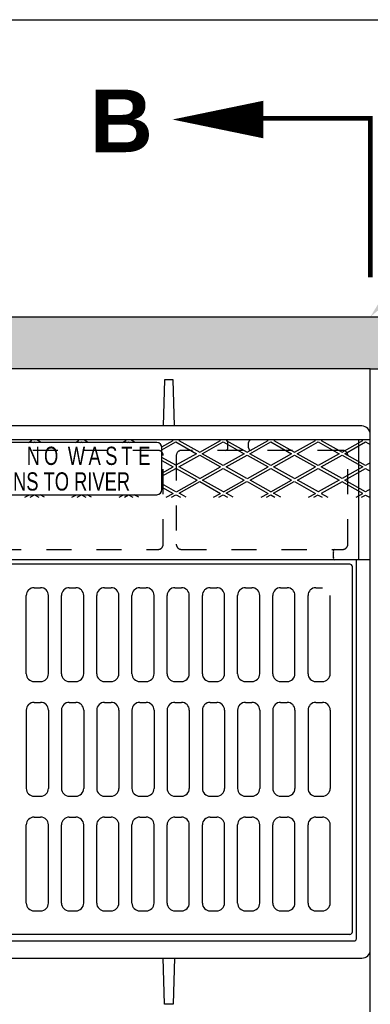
# Model space of a CAD drawing. Header units: feet. Extents: x 6 to 231, y 4 to 30.
# Tile 35 of 67: x 105.81 to 107.21, y 20.44 to 24.37. Entities that reach past the tile are written whole.
import ezdxf
from ezdxf import colors
from ezdxf.entities.mleader import LeaderData, LeaderLine
from ezdxf.enums import TextEntityAlignment as Align
from ezdxf.math import Vec2, Vec3

# ---------------------------------------------------------------- set-up
doc = ezdxf.new("R2010")
doc.units = ezdxf.units.FT
doc.header["$MEASUREMENT"] = 0
for name, pattern in [('B', [0.3, 0.25, -0.05]), ('F', [0.15, 0.1, -0.05]), ('PHANTOM2', [1.25, 0.625, -0.125, 0.125, -0.125, 0.125, -0.125])]:
    doc.linetypes.add(name, pattern=pattern)
doc.layers.add('COLUMNS', color=6, linetype='Continuous', plot=False)
for name, color, linetype in [('DETAILS', 1, 'Continuous'), ('HATCH', 247, 'Continuous'), ('P-HATCH', 247, 'Continuous'), ('PHANTOM', 7, 'PHANTOM2'), ('text', 9, 'Continuous')]:
    doc.layers.add(name, color=color, linetype=linetype)
doc.styles.add('HOLLOW', font='HOLLOW', dxfattribs={"width": 0.8, "height": 0.875})
doc.styles.add('Slanted-Normal', font='font31.shx', dxfattribs={"height": 0.14})
doc.styles.get("Standard").update_dxf_attribs({"font": 'arial.ttf'})

msp = doc.modelspace()

# ---------------------------------------------------------------- hatches: boundary and pattern name
at = {"layer": 'P-HATCH', "linetype": 'Continuous'}
h = msp.add_hatch(dxfattribs=at)
h.set_pattern_fill('AR-CONC', color=256, scale=0.025)
h.set_pattern_definition([(50, (-82.46728, 26.97005), (0.17931505, -0.01568803), [0.01875, -0.20625]), (355, (-82.46728, 26.97005), (-0.03468783, 0.18804803), [0.015, -0.165]), (100.45144, (-82.45234, 26.96874), (0.14462721, 0.17236), [0.01593505, -0.17528553]), (46.1842, (-82.46728, 27.02005), (0.26681033, -0.04137982), [0.028125, -0.309375]), (96.63564, (-82.44505, 27.0166), (0.2336655, 0.24352965), [0.0239026, -0.26292844]), (351.18416, (-82.46728, 27.02005), (0.2336655, 0.24352965), [0.0225, -0.2475]), (21, (-82.44228, 27.00755), (0.14922676, -0.10065472), [0.01875, -0.20625]), (326, (-82.44228, 27.00755), (0.06082883, 0.18128751), [0.015, -0.165]), (71.45144, (-82.42984, 26.99916), (0.2100556, 0.08063279), [0.01593505, -0.17528553]), (37.5, (-82.46728, 26.97005), (0.003039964, 0.083223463), [0, -0.163, 0, -0.1675, 0, -0.165625]), (7.5, (-82.46728, 26.97005), (0.065767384, 0.09860293), [0, -0.0955, 0, -0.15925, 0, -0.063125]), (327.5, (-82.52303, 26.97005), (0.13345561, -0.005638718), [0, -0.0625, 0, -0.195, 0, -0.25875]), (317.5, (-82.54803, 26.97005), (0.14579654, 0.025026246), [0, -0.08125, 0, -0.1295, 0, -0.18375])])
edge = h.paths.add_edge_path()
edge.add_line((110.75015, 23.18672), (106.75035, 23.18672))
edge.add_line((106.75035, 23.18672), (103.66932, 23.18672))
edge.add_line((103.66932, 23.18672), (103.66932, 22.75122))
edge.add_line((103.66932, 22.75122), (103.87682, 22.75122))
edge.add_line((103.87682, 22.75122), (103.87682, 22.76686))
edge.add_arc((104.08682, 22.76951), 0.21002, 90.23903, 180.72352, ccw=False)
edge.add_line((104.08594, 22.97952), (107.20974, 22.97952))
edge.add_line((107.20974, 22.97952), (110.33177, 22.97952))
edge.add_arc((110.33265, 22.76951), 0.21002, 0.72352, 90.23903, ccw=False)
edge.add_line((110.54265, 22.77216), (110.54265, 22.75122))
edge.add_line((110.54265, 22.75122), (110.75015, 22.75122))
edge.add_line((110.75015, 22.75122), (110.75015, 23.18672))

# ---------------------------------------------------------------- linework, layer by layer
at = {"layer": 'COLUMNS', "color": 3}
msp.add_lwpolyline([(99.09752, 3.62445), (99.09752, 24.37445), (129.47252, 24.37445), (129.47252, 3.62445)], close=True, dxfattribs=at)
at = {"layer": 'DETAILS', "linetype": 'Continuous'}
for points in [[(103.66932, 23.18672), (107.20974, 23.18672)], [(107.20974, 23.18672), (110.75015, 23.18672)]]:
    msp.add_lwpolyline(points, dxfattribs=at)
at = {"layer": 'HATCH', "linetype": 'Continuous'}
for points in [[(107.20974, 22.7161), (107.20974, 22.97952), (104.08594, 22.97952, 0.4093015), (103.87682, 22.77216), (103.87682, 22.75122)], [(107.20974, 22.7161), (107.20974, 22.97952), (110.33353, 22.97952, -0.4093015), (110.54265, 22.77216), (110.54265, 22.75122)], [(105.66933, 20.69299), (107.14475, 20.69299, 0.3619387), (107.15529, 20.70177), (107.15529, 22.21586)], [(103.87682, 20.62519), (103.87682, 20.60532, 0.4033832), (104.08594, 20.39619), (107.20974, 20.39619), (107.20974, 20.65611)]]:
    msp.add_lwpolyline(points, format="xyb", dxfattribs=at)
for points in [[(106.42824, 22.75122), (106.42297, 22.93561), (106.38785, 22.93561), (106.38258, 22.75122)], [(106.42824, 20.62519), (106.42297, 20.4408), (106.38785, 20.4408), (106.38258, 20.62519)]]:
    msp.add_lwpolyline(points, dxfattribs=at)
at = {"layer": 'HATCH', "linetype": 'F'}
for points in [[(105.71621, 22.65336, 0.4142132), (105.69537, 22.63252), (105.69537, 22.27836, 0.4142136), (105.71621, 22.25752), (106.36204, 22.25752, 0.4142136), (106.38287, 22.27836), (106.38287, 22.63252, 0.4142136), (106.36204, 22.65336), (105.7166, 22.65336)], [(106.45579, 22.65336, 0.4142132), (106.43496, 22.63252), (106.43496, 22.27836, 0.4142136), (106.45579, 22.25752), (107.09926, 22.25752, 0.4142136), (107.12009, 22.27836), (107.12009, 22.63252, 0.4142136), (107.09926, 22.65336), (106.45618, 22.65336)]]:
    msp.add_lwpolyline(points, format="xyb", dxfattribs=at)
at = {"layer": 'HATCH', "linetype": 'Continuous'}
for centre, radius, start, end in [((107.17457, 22.7161), 0.03517, 360, 87.07414), ((107.17707, 20.65717), 0.03268, 268.75563, 358.14203)]:
    msp.add_arc(centre, radius, start, end, dxfattribs=at)
at = {"layer": 'HATCH'}
for centre, radius, start, end in [((106.35683, 22.66374), 0.02083, 0, 90), ((106.63081, 22.68461), 0.01042, 0, 90), ((106.7339, 22.68461), 0.01042, 90, 180), ((106.63081, 22.66377), 0.01042, 270, 0), ((106.7339, 22.66377), 0.01042, 180, 270), ((106.35683, 22.49708), 0.02083, 270, 0), ((107.06895, 22.2504), 0.00719, 97.53155, 207.27386), ((107.06895, 22.22298), 0.00719, 152.72614, 262.46845), ((107.12766, 22.18798), 0.01042, 0, 90), ((105.86725, 22.07339), 0.03125, 90, 180), ((105.89329, 22.07339), 0.03125, 0, 90), ((106.00787, 22.07339), 0.03125, 90, 180), ((106.03391, 22.07339), 0.03125, 0, 90), ((106.1485, 22.07339), 0.03125, 90, 180), ((106.17454, 22.07339), 0.03125, 0, 90), ((106.28912, 22.07339), 0.03125, 90, 180), ((106.31516, 22.07339), 0.03125, 0, 90), ((106.42975, 22.07339), 0.03125, 90, 180), ((106.45579, 22.07339), 0.03125, 0, 90), ((106.57037, 22.07339), 0.03125, 90, 180), ((106.59641, 22.07339), 0.03125, 0, 90), ((106.711, 22.07339), 0.03125, 90, 180), ((106.73704, 22.07339), 0.03125, 0, 90), ((106.85162, 22.07339), 0.03125, 90, 180), ((106.87766, 22.07339), 0.03125, 0, 90), ((106.99225, 22.07339), 0.03125, 90, 180), ((105.86725, 21.76089), 0.03125, 180, 270), ((105.89329, 21.76089), 0.03125, 270, 0), ((106.00787, 21.76089), 0.03125, 180, 270), ((106.03391, 21.76089), 0.03125, 270, 0), ((106.1485, 21.76089), 0.03125, 180, 270), ((106.17454, 21.76089), 0.03125, 270, 0), ((106.28912, 21.76089), 0.03125, 180, 270), ((106.31516, 21.76089), 0.03125, 270, 0), ((106.42975, 21.76089), 0.03125, 180, 270), ((106.45579, 21.76089), 0.03125, 270, 0), ((106.57037, 21.76089), 0.03125, 180, 270), ((106.59641, 21.76089), 0.03125, 270, 0), ((106.711, 21.76089), 0.03125, 180, 270), ((106.73704, 21.76089), 0.03125, 270, 0), ((106.85162, 21.76089), 0.03125, 180, 270), ((106.87766, 21.76089), 0.03125, 270, 0), ((106.99225, 21.76089), 0.03125, 180, 270), ((107.01829, 21.76089), 0.03125, 270, 0), ((105.86725, 21.61506), 0.03125, 90, 180), ((105.89329, 21.61506), 0.03125, 0, 90), ((106.00787, 21.61506), 0.03125, 90, 180), ((106.03391, 21.61506), 0.03125, 0, 90), ((106.1485, 21.61506), 0.03125, 90, 180), ((106.17454, 21.61506), 0.03125, 0, 90), ((106.28912, 21.61506), 0.03125, 90, 180), ((106.31516, 21.61506), 0.03125, 0, 90), ((106.42975, 21.61506), 0.03125, 90, 180), ((106.45579, 21.61506), 0.03125, 0, 90), ((106.57037, 21.61506), 0.03125, 90, 180), ((106.59641, 21.61506), 0.03125, 0, 90), ((106.711, 21.61506), 0.03125, 90, 180), ((106.73704, 21.61506), 0.03125, 0, 90), ((106.85162, 21.61506), 0.03125, 90, 180), ((106.87766, 21.61506), 0.03125, 0, 90), ((106.99225, 21.61506), 0.03125, 90, 180), ((107.01829, 21.61506), 0.03125, 0, 90), ((105.86725, 21.30256), 0.03125, 180, 270), ((105.89329, 21.30256), 0.03125, 270, 0), ((106.00787, 21.30256), 0.03125, 180, 270), ((106.03391, 21.30256), 0.03125, 270, 0), ((106.1485, 21.30256), 0.03125, 180, 270), ((106.17454, 21.30256), 0.03125, 270, 0), ((106.28912, 21.30256), 0.03125, 180, 270), ((106.31516, 21.30256), 0.03125, 270, 0), ((106.42975, 21.30256), 0.03125, 180, 270), ((106.45579, 21.30256), 0.03125, 270, 0), ((106.57037, 21.30256), 0.03125, 180, 270), ((106.59641, 21.30256), 0.03125, 270, 0), ((106.711, 21.30256), 0.03125, 180, 270), ((106.73704, 21.30256), 0.03125, 270, 0), ((106.85162, 21.30256), 0.03125, 180, 270), ((106.87766, 21.30256), 0.03125, 270, 0), ((106.99225, 21.30256), 0.03125, 180, 270), ((107.01829, 21.30256), 0.03125, 270, 0), ((105.86725, 21.15673), 0.03125, 90, 180), ((105.89329, 21.15673), 0.03125, 0, 90), ((106.00787, 21.15673), 0.03125, 90, 180), ((106.03391, 21.15673), 0.03125, 0, 90), ((106.1485, 21.15673), 0.03125, 90, 180), ((106.17454, 21.15673), 0.03125, 0, 90), ((106.28912, 21.15673), 0.03125, 90, 180), ((106.31516, 21.15673), 0.03125, 0, 90), ((106.42975, 21.15673), 0.03125, 90, 180), ((106.45579, 21.15673), 0.03125, 0, 90), ((106.57037, 21.15673), 0.03125, 90, 180), ((106.59641, 21.15673), 0.03125, 0, 90), ((106.711, 21.15673), 0.03125, 90, 180), ((106.73704, 21.15673), 0.03125, 0, 90), ((106.85162, 21.15673), 0.03125, 90, 180), ((106.87766, 21.15673), 0.03125, 0, 90), ((106.99225, 21.15673), 0.03125, 90, 180), ((107.01829, 21.15673), 0.03125, 0, 90), ((105.86725, 20.84423), 0.03125, 180, 270), ((105.89329, 20.84423), 0.03125, 270, 0), ((106.00787, 20.84423), 0.03125, 180, 270), ((106.03391, 20.84423), 0.03125, 270, 0), ((106.1485, 20.84423), 0.03125, 180, 270), ((106.17454, 20.84423), 0.03125, 270, 0), ((106.28912, 20.84423), 0.03125, 180, 270), ((106.31516, 20.84423), 0.03125, 270, 0), ((106.42975, 20.84423), 0.03125, 180, 270), ((106.45579, 20.84423), 0.03125, 270, 0), ((106.57037, 20.84423), 0.03125, 180, 270), ((106.59641, 20.84423), 0.03125, 270, 0), ((106.711, 20.84423), 0.03125, 180, 270), ((106.73704, 20.84423), 0.03125, 270, 0), ((106.85162, 20.84423), 0.03125, 180, 270), ((106.87766, 20.84423), 0.03125, 270, 0), ((106.99225, 20.84423), 0.03125, 180, 270), ((107.01829, 20.84423), 0.03125, 270, 0), ((107.12766, 20.72964), 0.01042, 270, 0)]:
    msp.add_arc(centre, radius, start, end, dxfattribs=at)
at = {"layer": 'P-HATCH', "linetype": 'Continuous'}
for p, q in [((107.17636, 22.75122), (105.66933, 22.75122)), ((107.20974, 20.65611), (107.20974, 22.7161)), ((105.66933, 20.6245), (107.17636, 20.6245))]:
    msp.add_line(p, q, dxfattribs=at)
at = {"layer": 'P-HATCH'}
for p, q in [((107.20974, 22.69502), (104.13808, 22.69502)), ((106.35683, 22.68458), (104.98183, 22.68458)), ((105.84338, 22.68458), (105.85838, 22.69302)), ((105.85481, 22.69502), (105.85838, 22.69302)), ((105.86463, 22.68458), (105.86901, 22.68704)), ((105.86901, 22.68704), (105.87339, 22.68458)), ((105.89631, 22.68458), (105.87774, 22.69502)), ((105.88047, 22.69349), (105.8832, 22.69502)), ((106.0313, 22.68458), (106.0463, 22.69302)), ((106.04273, 22.69502), (106.0463, 22.69302)), ((106.05254, 22.68458), (106.05692, 22.68704)), ((106.05692, 22.68704), (106.0613, 22.68458)), ((106.08422, 22.68458), (106.06565, 22.69502)), ((106.21921, 22.68458), (106.23421, 22.69302)), ((106.23064, 22.69502), (106.23421, 22.69302)), ((106.24046, 22.68458), (106.24484, 22.68704)), ((106.24484, 22.68704), (106.24921, 22.68458)), ((106.27214, 22.68458), (106.25357, 22.69502)), ((106.2563, 22.69349), (106.25903, 22.69502)), ((106.37727, 22.66778), (106.42213, 22.69302)), ((106.37766, 22.65605), (106.43275, 22.68704)), ((106.42213, 22.69302), (106.41856, 22.69502)), ((106.43275, 22.68704), (106.51608, 22.64016)), ((106.44862, 22.69502), (106.44505, 22.69302)), ((106.44505, 22.69302), (106.52838, 22.64614)), ((106.52838, 22.64614), (106.61172, 22.69302)), ((106.53901, 22.64016), (106.62234, 22.68704)), ((106.61172, 22.69302), (106.60815, 22.69502)), ((106.62234, 22.68704), (106.70567, 22.64016)), ((106.63821, 22.69502), (106.63464, 22.69302)), ((106.63464, 22.69302), (106.71797, 22.64614)), ((106.64123, 22.66377), (106.64123, 22.68461)), ((106.71797, 22.64614), (106.80131, 22.69302)), ((106.72348, 22.66377), (106.72348, 22.68461)), ((106.7286, 22.64016), (106.81193, 22.68704)), ((106.80131, 22.69302), (106.79774, 22.69502)), ((106.81193, 22.68704), (106.89526, 22.64016)), ((106.8278, 22.69502), (106.82423, 22.69302)), ((106.82423, 22.69302), (106.90756, 22.64614)), ((106.90756, 22.64614), (106.9909, 22.69302)), ((106.91819, 22.64016), (107.00152, 22.68704)), ((106.9909, 22.69302), (106.98733, 22.69502)), ((107.00152, 22.68704), (107.08486, 22.64016)), ((107.01739, 22.69502), (107.01382, 22.69302)), ((107.01382, 22.69302), (107.09716, 22.64614)), ((107.09716, 22.64614), (107.18049, 22.69302)), ((107.10778, 22.64016), (107.19111, 22.68704)), ((107.16412, 22.21586), (107.16412, 22.69502)), ((107.18049, 22.69302), (107.17692, 22.69502)), ((107.19111, 22.68704), (107.20974, 22.67656)), ((106.37766, 22.49708), (106.37766, 22.66374)), ((106.43359, 22.59376), (106.37766, 22.62522)), ((106.51608, 22.64016), (106.43359, 22.59376)), ((106.44505, 22.58731), (106.52838, 22.63419)), ((106.52838, 22.63419), (106.61172, 22.58731)), ((106.62234, 22.59329), (106.53901, 22.64016)), ((106.70567, 22.64016), (106.62234, 22.59329)), ((106.63464, 22.58731), (106.71797, 22.63419)), ((106.71797, 22.63419), (106.80131, 22.58731)), ((106.81193, 22.59329), (106.7286, 22.64016)), ((106.89526, 22.64016), (106.81193, 22.59329)), ((106.82423, 22.58731), (106.90756, 22.63419)), ((106.90756, 22.63419), (106.9909, 22.58731)), ((107.00152, 22.59329), (106.91819, 22.64016)), ((107.08486, 22.64016), (107.00152, 22.59329)), ((107.01382, 22.58731), (107.09716, 22.63419)), ((107.09716, 22.63419), (107.18049, 22.58731)), ((107.19111, 22.59329), (107.10778, 22.64016)), ((106.37766, 22.61232), (106.42213, 22.58731)), ((106.37766, 22.5623), (106.42213, 22.58731)), ((106.52922, 22.54091), (106.44589, 22.58779)), ((106.52922, 22.54091), (106.61172, 22.58731)), ((106.71714, 22.54091), (106.6338, 22.58779)), ((106.71881, 22.54091), (106.80131, 22.58731)), ((106.90673, 22.54091), (106.82339, 22.58779)), ((106.9084, 22.54091), (106.9909, 22.58731)), ((107.09716, 22.54044), (107.01382, 22.58731)), ((107.18049, 22.58731), (107.09716, 22.54044)), ((107.20974, 22.60376), (107.19111, 22.59329)), ((106.37766, 22.55035), (106.43275, 22.58134)), ((106.43443, 22.58134), (106.51776, 22.53446)), ((106.53985, 22.53493), (106.62234, 22.58134)), ((106.62234, 22.58134), (106.70567, 22.53446)), ((106.72944, 22.53493), (106.81193, 22.58134)), ((106.81193, 22.58134), (106.89526, 22.53446)), ((106.91903, 22.53493), (107.00152, 22.58134)), ((107.00152, 22.58134), (107.08486, 22.53446)), ((107.10778, 22.53446), (107.19111, 22.58134)), ((107.19111, 22.58134), (107.20974, 22.57086)), ((106.43359, 22.48806), (106.37766, 22.51952)), ((106.43526, 22.48806), (106.51776, 22.53446)), ((106.44589, 22.48208), (106.52838, 22.52849)), ((106.52838, 22.52849), (106.61172, 22.48161)), ((106.62318, 22.48806), (106.53985, 22.53493)), ((106.62318, 22.48806), (106.70567, 22.53446)), ((106.6338, 22.48208), (106.7163, 22.52849)), ((106.71797, 22.52849), (106.80131, 22.48161)), ((106.81277, 22.48806), (106.72944, 22.53493)), ((106.81277, 22.48806), (106.89526, 22.53446)), ((106.82339, 22.48208), (106.90589, 22.52849)), ((106.90756, 22.52849), (106.9909, 22.48161)), ((107.00236, 22.48806), (106.91903, 22.53493)), ((107.08486, 22.53446), (107.00152, 22.48759)), ((107.09716, 22.52784), (107.01382, 22.48096)), ((107.18049, 22.48096), (107.09716, 22.52784)), ((107.19111, 22.48759), (107.10778, 22.53446)), ((104.98183, 22.47624), (106.35683, 22.47624)), ((105.83053, 22.46595), (105.84884, 22.47624)), ((105.85178, 22.46595), (105.86901, 22.47564)), ((105.86901, 22.47564), (105.88624, 22.46595)), ((105.90916, 22.46595), (105.89085, 22.47624)), ((106.01845, 22.46595), (106.03675, 22.47624)), ((106.03969, 22.46595), (106.05692, 22.47564)), ((106.05692, 22.47564), (106.07415, 22.46595)), ((106.09707, 22.46595), (106.07877, 22.47624)), ((106.20636, 22.46595), (106.22467, 22.47624)), ((106.22761, 22.46595), (106.24484, 22.47564)), ((106.24484, 22.47564), (106.26206, 22.46595)), ((106.28499, 22.46595), (106.26668, 22.47624)), ((106.37766, 22.50662), (106.42213, 22.48161)), ((106.39427, 22.46595), (106.42213, 22.48161)), ((106.41552, 22.46595), (106.43275, 22.47564)), ((106.43443, 22.47564), (106.45165, 22.46595)), ((106.47458, 22.46595), (106.44589, 22.48208)), ((106.58386, 22.46595), (106.61172, 22.48161)), ((106.60511, 22.46595), (106.62234, 22.47564)), ((106.62234, 22.47564), (106.63957, 22.46595)), ((106.66249, 22.46595), (106.6338, 22.48208)), ((106.77346, 22.46595), (106.80131, 22.48161)), ((106.7947, 22.46595), (106.81193, 22.47564)), ((106.81193, 22.47564), (106.82916, 22.46595)), ((106.85208, 22.46595), (106.82339, 22.48208)), ((106.96305, 22.46595), (106.9909, 22.48161)), ((106.98429, 22.46595), (107.00152, 22.47564)), ((107.00152, 22.47499), (107.0176, 22.46595)), ((107.01382, 22.48096), (107.04052, 22.46595)), ((107.15379, 22.46595), (107.18049, 22.48096)), ((107.17504, 22.46595), (107.19111, 22.47499)), ((107.20974, 22.49806), (107.19111, 22.48759)), ((107.19111, 22.47499), (107.20974, 22.46451)), ((107.06256, 22.22627), (107.06256, 22.24711)), ((107.20974, 22.21586), (104.13808, 22.21586)), ((107.12766, 22.19839), (104.211, 22.19839)), ((107.13808, 20.72964), (107.13808, 22.18798)), ((105.86725, 22.10464), (105.89329, 22.10464)), ((106.00787, 22.10464), (106.03391, 22.10464)), ((106.1485, 22.10464), (106.17454, 22.10464)), ((106.28912, 22.10464), (106.31516, 22.10464)), ((106.42975, 22.10464), (106.45579, 22.10464)), ((106.57037, 22.10464), (106.59641, 22.10464)), ((106.711, 22.10464), (106.73704, 22.10464)), ((106.85162, 22.10464), (106.87766, 22.10464)), ((106.99225, 22.10464), (107.01829, 22.10464)), ((105.836, 21.76089), (105.836, 22.07339)), ((105.92454, 21.76089), (105.92454, 22.07339)), ((105.97662, 21.76089), (105.97662, 22.07339)), ((106.06516, 21.76089), (106.06516, 22.07339)), ((106.11725, 21.76089), (106.11725, 22.07339)), ((106.20579, 21.76089), (106.20579, 22.07339)), ((106.25787, 21.76089), (106.25787, 22.07339)), ((106.34641, 21.76089), (106.34641, 22.07339)), ((106.3985, 21.76089), (106.3985, 22.07339)), ((106.48704, 21.76089), (106.48704, 22.07339)), ((106.53912, 21.76089), (106.53912, 22.07339)), ((106.62766, 21.76089), (106.62766, 22.07339)), ((106.67975, 21.76089), (106.67975, 22.07339)), ((106.76829, 21.76089), (106.76829, 22.07339)), ((106.82037, 21.76089), (106.82037, 22.07339)), ((106.90891, 21.76089), (106.90891, 22.07339)), ((106.961, 21.76089), (106.961, 22.07339)), ((107.04954, 21.76089), (107.04954, 22.07339)), ((105.86725, 21.72964), (105.89329, 21.72964)), ((106.00787, 21.72964), (106.03391, 21.72964)), ((106.1485, 21.72964), (106.17454, 21.72964)), ((106.28912, 21.72964), (106.31516, 21.72964)), ((106.42975, 21.72964), (106.45579, 21.72964)), ((106.57037, 21.72964), (106.59641, 21.72964)), ((106.711, 21.72964), (106.73704, 21.72964)), ((106.85162, 21.72964), (106.87766, 21.72964)), ((106.99225, 21.72964), (107.01829, 21.72964)), ((105.86725, 21.64631), (105.89329, 21.64631)), ((106.00787, 21.64631), (106.03391, 21.64631)), ((106.1485, 21.64631), (106.17454, 21.64631)), ((106.28912, 21.64631), (106.31516, 21.64631)), ((106.42975, 21.64631), (106.45579, 21.64631)), ((106.57037, 21.64631), (106.59641, 21.64631)), ((106.711, 21.64631), (106.73704, 21.64631)), ((106.85162, 21.64631), (106.87766, 21.64631)), ((106.99225, 21.64631), (107.01829, 21.64631)), ((105.836, 21.61506), (105.836, 21.30256)), ((105.92454, 21.61506), (105.92454, 21.30256)), ((105.97662, 21.61506), (105.97662, 21.30256)), ((106.06516, 21.61506), (106.06516, 21.30256)), ((106.11725, 21.61506), (106.11725, 21.30256)), ((106.20579, 21.61506), (106.20579, 21.30256)), ((106.25787, 21.61506), (106.25787, 21.30256)), ((106.34641, 21.61506), (106.34641, 21.30256)), ((106.3985, 21.61506), (106.3985, 21.30256)), ((106.48704, 21.61506), (106.48704, 21.30256)), ((106.53912, 21.61506), (106.53912, 21.30256)), ((106.62766, 21.61506), (106.62766, 21.30256)), ((106.67975, 21.61506), (106.67975, 21.30256)), ((106.76829, 21.61506), (106.76829, 21.30256)), ((106.82037, 21.61506), (106.82037, 21.30256)), ((106.90891, 21.61506), (106.90891, 21.30256)), ((106.961, 21.61506), (106.961, 21.30256)), ((107.04954, 21.61506), (107.04954, 21.30256)), ((105.86725, 21.27131), (105.89329, 21.27131)), ((106.00787, 21.27131), (106.03391, 21.27131)), ((106.1485, 21.27131), (106.17454, 21.27131)), ((106.28912, 21.27131), (106.31516, 21.27131)), ((106.42975, 21.27131), (106.45579, 21.27131)), ((106.57037, 21.27131), (106.59641, 21.27131)), ((106.711, 21.27131), (106.73704, 21.27131)), ((106.85162, 21.27131), (106.87766, 21.27131)), ((106.99225, 21.27131), (107.01829, 21.27131)), ((105.86725, 21.18798), (105.89329, 21.18798)), ((106.00787, 21.18798), (106.03391, 21.18798)), ((106.1485, 21.18798), (106.17454, 21.18798)), ((106.28912, 21.18798), (106.31516, 21.18798)), ((106.42975, 21.18798), (106.45579, 21.18798)), ((106.57037, 21.18798), (106.59641, 21.18798)), ((106.711, 21.18798), (106.73704, 21.18798)), ((106.85162, 21.18798), (106.87766, 21.18798)), ((106.99225, 21.18798), (107.01829, 21.18798)), ((105.836, 20.84423), (105.836, 21.15673)), ((105.92454, 20.84423), (105.92454, 21.15673)), ((105.97662, 20.84423), (105.97662, 21.15673)), ((106.06516, 20.84423), (106.06516, 21.15673)), ((106.11725, 20.84423), (106.11725, 21.15673)), ((106.20579, 20.84423), (106.20579, 21.15673)), ((106.25787, 20.84423), (106.25787, 21.15673)), ((106.34641, 20.84423), (106.34641, 21.15673)), ((106.3985, 20.84423), (106.3985, 21.15673)), ((106.48704, 20.84423), (106.48704, 21.15673)), ((106.53912, 20.84423), (106.53912, 21.15673)), ((106.62766, 20.84423), (106.62766, 21.15673)), ((106.67975, 20.84423), (106.67975, 21.15673)), ((106.76829, 20.84423), (106.76829, 21.15673)), ((106.82037, 20.84423), (106.82037, 21.15673)), ((106.90891, 20.84423), (106.90891, 21.15673)), ((106.961, 20.84423), (106.961, 21.15673)), ((107.04954, 20.84423), (107.04954, 21.15673)), ((105.86725, 20.81298), (105.89329, 20.81298)), ((106.00787, 20.81298), (106.03391, 20.81298)), ((106.1485, 20.81298), (106.17454, 20.81298)), ((106.28912, 20.81298), (106.31516, 20.81298)), ((106.42975, 20.81298), (106.45579, 20.81298)), ((106.57037, 20.81298), (106.59641, 20.81298)), ((106.711, 20.81298), (106.73704, 20.81298)), ((106.85162, 20.81298), (106.87766, 20.81298)), ((106.99225, 20.81298), (107.01829, 20.81298)), ((107.12766, 20.71923), (104.211, 20.71923))]:
    msp.add_line(p, q, dxfattribs=at)
at = {"layer": 'PHANTOM', "linetype": 'Continuous'}
msp.add_lwpolyline([(106.41975, 23.9755, 0, 0.15, 0), (106.78259, 23.9755, 0.15, 0.15, 0)], format="xyseb", dxfattribs=at)
at = {"layer": 'PHANTOM', "linetype": 'B'}
msp.add_lwpolyline([(106.75629, 23.97984, 0.01875, 0.01875, 0), (107.20974, 23.97984, 0.01875, 0.01875, 0), (107.20974, 23.34458, 0, 0, 0)], format="xyseb", dxfattribs=at)

# ---------------------------------------------------------------- texts
at = {"layer": 'HATCH', "style": 'HOLLOW', "width": 0.75}
for s, height, p in [('N', 0.07292, (105.86421, 22.63157)), ('O', 0.07292, (105.93524, 22.63157)), ('W', 0.07292, (106.0365, 22.63157)), ('A', 0.07292, (106.10904, 22.63157)), ('S', 0.07292, (106.17554, 22.63157)), ('T', 0.07292, (106.2375, 22.63157)), ('E', 0.07292, (106.30702, 22.63157)), ('DRAINS TO RIVER', 0.0729167, (105.92949, 22.52919))]:
    msp.add_text(s, height=height, dxfattribs=at).set_placement(p, align=Align.MIDDLE)
at = {"layer": 'PHANTOM', "insert": (106.08956, 24.09501), "char_height": 0.25, "width": 0.351345, "attachment_point": 1}
msp.add_mtext('{\\fArial|b1|i0|c0|p34;B}', dxfattribs=at)

# ---------------------------------------------------------------- leaders
at = {"layer": 'text', "linetype": 'Continuous'}
ml = msp.add_multileader_mtext('Standard', dxfattribs=at)
ml.set_content('ELEVATION, STATION, AND OFFSET \\PLOCATION FOR CATCH BASIN', color=256, style='Slanted-Normal')
ml.set_leader_properties(color=256, linetype='ByLayer', lineweight=-1)
ml.build(insert=Vec2(0, 0))
ml.multileader.update_dxf_attribs({"dogleg_length": 0.14, "arrow_head_size": 0.14})
ctx = ml.context
ctx.base_point, ctx.char_height, ctx.arrow_head_size, ctx.landing_gap_size, ctx.plane_origin = Vec3(108.00998, 23.95347), 0.125, 0.14, 0.07, Vec3(106.17495, 25.15262)
notes = []
notes.append((ctx, [(0, (1, 1, 0), (107.86998, 23.95347), (1, 0), 0.14, [(0, [(107.20974, 23.18672)], 0, [])])]))
ctx.mtext.insert, ctx.mtext.flow_direction = Vec3(108.07998, 24.01597), 5
for ctx, leaders in notes:
    for number, flags, end, landing, length, lines in leaders:
        leader = LeaderData()
        leader.index, (leader.has_last_leader_line, leader.has_dogleg_vector, leader.attachment_direction) = number, flags
        leader.last_leader_point, leader.dogleg_vector, leader.dogleg_length = Vec3(end), Vec3(landing), length
        for number, points, colour, breaks in lines:
            line = LeaderLine()
            line.index, line.vertices, line.color, line.breaks = number, Vec3.list(points), colors.encode_raw_color(colour), breaks
            leader.lines.append(line)
        ctx.leaders.append(leader)

doc.saveas('drawing.dxf')
